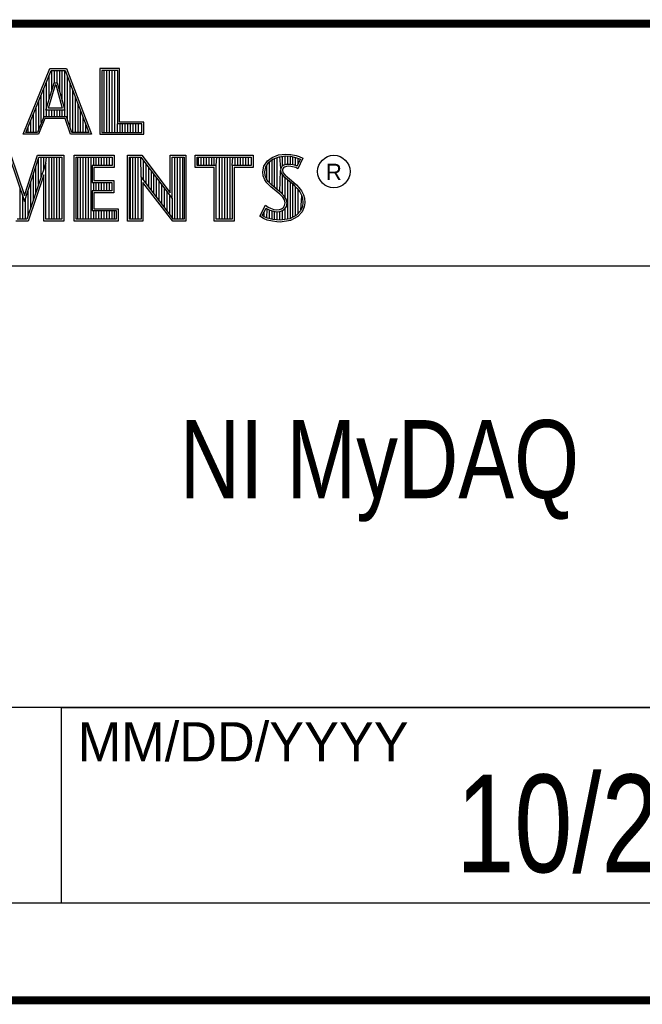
# Model space of a CAD drawing. Header units: inches. Extents: x 0 to 34, y 0 to 22.
# Tile 15 of 24: x 30 to 31.6, y 0.5 to 3. Entities that reach past the tile are written whole.
import ezdxf

# ---------------------------------------------------------------- set-up
doc = ezdxf.new("R2010")
doc.units = ezdxf.units.IN
doc.header["$LTSCALE"] = 1.87
doc.header["$MEASUREMENT"] = 0
doc.layers.get('0').update_dxf_attribs({"linetype": 'CONTINUOUS'})
doc.layers.add('NOTE', color=7, linetype='CONTINUOUS')
doc.styles.get("Standard").update_dxf_attribs({"font": 'txt', "width": 0.8})
doc.styles.add('TEXTSTYLE_2', font='txt')

msp = doc.modelspace()

# ---------------------------------------------------------------- linework, layer by layer
at = {"color": 2, "linetype": 'CONTINUOUS'}
for p, q in [((28.3793, 3.0003), (33.5093, 3.0003)), ((30.0324, 2.7167), (30.1013, 2.8851)), ((30.0397, 2.7216), (30.1045, 2.8802)), ((30.1013, 2.8851), (30.1438, 2.8851)), ((30.1045, 2.8802), (30.1404, 2.8802)), ((30.106, 2.8287), (30.106, 2.8802)), ((30.1127, 2.8486), (30.1127, 2.8802)), ((30.1194, 2.8486), (30.1194, 2.8802)), ((30.1261, 2.8259), (30.1261, 2.8802)), ((30.1328, 2.8013), (30.1328, 2.8802)), ((30.1395, 2.7618), (30.1395, 2.8802)), ((30.1404, 2.8802), (30.2006, 2.7216)), ((30.1438, 2.8851), (30.2077, 2.7167)), ((30.2795, 2.8851), (30.2287, 2.8851)), ((30.2287, 2.8851), (30.2287, 2.7167)), ((30.2747, 2.8802), (30.2336, 2.8802)), ((30.2336, 2.8802), (30.2336, 2.7216)), ((30.2402, 2.7216), (30.2402, 2.8802)), ((30.2469, 2.7216), (30.2469, 2.8802)), ((30.2536, 2.7216), (30.2536, 2.8802)), ((30.2603, 2.7216), (30.2603, 2.8802)), ((30.267, 2.7216), (30.267, 2.8802)), ((30.2747, 2.7432), (30.2747, 2.8802)), ((30.2795, 2.7481), (30.2795, 2.8851)), ((30.0905, 2.7787), (30.1121, 2.8486)), ((30.0925, 2.7618), (30.0925, 2.8509)), ((30.0992, 2.807), (30.0992, 2.8673)), ((30.1121, 2.8486), (30.1199, 2.8486)), ((30.1199, 2.8486), (30.1389, 2.7787)), ((30.1462, 2.7548), (30.1462, 2.8649)), ((30.0858, 2.7618), (30.0858, 2.8345)), ((30.0971, 2.7836), (30.1157, 2.8438)), ((30.1157, 2.8438), (30.1162, 2.8438)), ((30.1162, 2.8438), (30.1325, 2.7836)), ((30.1529, 2.7349), (30.1529, 2.8472)), ((30.1597, 2.7216), (30.1597, 2.8295)), ((30.0724, 2.73), (30.0724, 2.8016)), ((30.0791, 2.7467), (30.0791, 2.818)), ((30.1664, 2.7216), (30.1664, 2.8118)), ((30.0657, 2.7216), (30.0657, 2.7852)), ((30.1389, 2.7787), (30.0905, 2.7787)), ((30.1325, 2.7836), (30.0971, 2.7836)), ((30.0992, 2.7618), (30.0992, 2.7787)), ((30.106, 2.7618), (30.106, 2.7787)), ((30.1127, 2.7618), (30.1127, 2.7787)), ((30.1194, 2.7618), (30.1194, 2.7787)), ((30.1261, 2.7618), (30.1261, 2.7787)), ((30.1328, 2.7618), (30.1328, 2.7787)), ((30.1731, 2.7216), (30.1731, 2.7942)), ((30.1798, 2.7216), (30.1798, 2.7765)), ((30.0523, 2.7216), (30.0523, 2.7524)), ((30.059, 2.7216), (30.059, 2.7688)), ((30.0852, 2.7618), (30.069, 2.7216)), ((30.0885, 2.7569), (30.0723, 2.7167)), ((30.1439, 2.7618), (30.0852, 2.7618)), ((30.1404, 2.7569), (30.0885, 2.7569)), ((30.1539, 2.7167), (30.1404, 2.7569)), ((30.1574, 2.7216), (30.1439, 2.7618)), ((30.1865, 2.7216), (30.1865, 2.7588)), ((30.3412, 2.7481), (30.2795, 2.7481)), ((30.3412, 2.7167), (30.3412, 2.7481)), ((30.0456, 2.7216), (30.0456, 2.7359)), ((30.1932, 2.7216), (30.1932, 2.7411)), ((30.2737, 2.7216), (30.2737, 2.7432)), ((30.3363, 2.7432), (30.2747, 2.7432)), ((30.2805, 2.7216), (30.2805, 2.7432)), ((30.2872, 2.7216), (30.2872, 2.7432)), ((30.2939, 2.7216), (30.2939, 2.7432)), ((30.3006, 2.7216), (30.3006, 2.7432)), ((30.3073, 2.7216), (30.3073, 2.7432)), ((30.314, 2.7216), (30.314, 2.7432)), ((30.3207, 2.7216), (30.3207, 2.7432)), ((30.3274, 2.7216), (30.3274, 2.7432)), ((30.3363, 2.7216), (30.3363, 2.7432)), ((30.0723, 2.7167), (30.0324, 2.7167)), ((30.069, 2.7216), (30.0397, 2.7216)), ((30.2077, 2.7167), (30.1539, 2.7167)), ((30.2006, 2.7216), (30.1574, 2.7216)), ((30.2287, 2.7167), (30.3412, 2.7167)), ((30.2336, 2.7216), (30.3363, 2.7216)), ((29.9975, 2.6584), (30.0362, 2.5443)), ((30.001, 2.6632), (30.0361, 2.5598)), ((30.0361, 2.5598), (30.0693, 2.6632)), ((30.0362, 2.5443), (30.0729, 2.6584)), ((30.0693, 2.6632), (30.1367, 2.6632)), ((30.0721, 2.5879), (30.0721, 2.656)), ((30.0729, 2.6584), (30.1319, 2.6584)), ((30.0788, 2.6077), (30.0788, 2.6584)), ((30.0855, 2.6275), (30.0855, 2.6584)), ((30.0906, 2.6424), (30.0923, 2.6584)), ((30.099, 2.4996), (30.099, 2.6584)), ((30.1057, 2.4996), (30.1057, 2.6584)), ((30.1124, 2.4996), (30.1124, 2.6584)), ((30.1191, 2.4996), (30.1191, 2.6584)), ((30.1258, 2.4996), (30.1258, 2.6584)), ((30.1319, 2.6584), (30.1319, 2.4996)), ((30.1367, 2.6632), (30.1367, 2.4947)), ((30.1633, 2.6632), (30.2653, 2.6632)), ((30.1633, 2.4947), (30.1633, 2.6632)), ((30.1682, 2.6584), (30.2604, 2.6584)), ((30.1682, 2.4996), (30.1682, 2.6584)), ((30.1728, 2.4996), (30.1728, 2.6584)), ((30.1795, 2.4996), (30.1795, 2.6584)), ((30.1862, 2.4996), (30.1862, 2.6584)), ((30.1929, 2.4996), (30.1929, 2.6584)), ((30.1996, 2.4996), (30.1996, 2.6584)), ((30.2064, 2.4996), (30.2064, 2.6584)), ((30.2131, 2.6366), (30.2131, 2.6584)), ((30.2198, 2.6366), (30.2198, 2.6584)), ((30.2265, 2.6366), (30.2265, 2.6584)), ((30.2332, 2.6366), (30.2332, 2.6584)), ((30.2399, 2.6366), (30.2399, 2.6584)), ((30.2466, 2.6366), (30.2466, 2.6584)), ((30.2533, 2.6366), (30.2533, 2.6584)), ((30.2604, 2.6584), (30.2604, 2.6366)), ((30.2653, 2.6632), (30.2653, 2.6318)), ((30.2995, 2.6633), (30.3363, 2.6633)), ((30.2995, 2.4947), (30.2995, 2.6633)), ((30.3044, 2.6584), (30.3339, 2.6584)), ((30.3044, 2.4996), (30.3044, 2.6584)), ((30.307, 2.4996), (30.307, 2.6584)), ((30.3137, 2.4996), (30.3137, 2.6584)), ((30.3204, 2.4996), (30.3204, 2.6584)), ((30.3272, 2.4996), (30.3272, 2.6584)), ((30.3339, 2.6584), (30.4141, 2.5527)), ((30.3343, 2.608), (30.3339, 2.6584)), ((30.3363, 2.6633), (30.4092, 2.5672)), ((30.3406, 2.5998), (30.3406, 2.6496)), ((30.4092, 2.6633), (30.4493, 2.6633)), ((30.4092, 2.5672), (30.4092, 2.6633)), ((30.4141, 2.6584), (30.4444, 2.6584)), ((30.4141, 2.5527), (30.4141, 2.6584)), ((30.4211, 2.4996), (30.4211, 2.6584)), ((30.4278, 2.4996), (30.4278, 2.6584)), ((30.4345, 2.4996), (30.4345, 2.6584)), ((30.4413, 2.4996), (30.4413, 2.6584)), ((30.4444, 2.6584), (30.4444, 2.4996)), ((30.4493, 2.6633), (30.4493, 2.4947)), ((30.4728, 2.6631), (30.6211, 2.6631)), ((30.4728, 2.6317), (30.4728, 2.6631)), ((30.4776, 2.6583), (30.6162, 2.6583)), ((30.4776, 2.6366), (30.4776, 2.6583)), ((30.4815, 2.6366), (30.4815, 2.6583)), ((30.4882, 2.6366), (30.4882, 2.6583)), ((30.495, 2.6366), (30.495, 2.6583)), ((30.5017, 2.6366), (30.5017, 2.6583)), ((30.5084, 2.6366), (30.5084, 2.6583)), ((30.5151, 2.6366), (30.5151, 2.6583)), ((30.5218, 2.6366), (30.5218, 2.6583)), ((30.5263, 2.6366), (30.5285, 2.6583)), ((30.5352, 2.4996), (30.5352, 2.6583)), ((30.5419, 2.4996), (30.5419, 2.6583)), ((30.5486, 2.4996), (30.5486, 2.6583)), ((30.5554, 2.4996), (30.5554, 2.6583)), ((30.5621, 2.4996), (30.5621, 2.6583)), ((30.5676, 2.6366), (30.5688, 2.6583)), ((30.5755, 2.6366), (30.5755, 2.6583)), ((30.5822, 2.6366), (30.5822, 2.6583)), ((30.5889, 2.6366), (30.5889, 2.6583)), ((30.5956, 2.6366), (30.5956, 2.6583)), ((30.6023, 2.6366), (30.6023, 2.6583)), ((30.609, 2.6366), (30.609, 2.6583)), ((30.6162, 2.6583), (30.6162, 2.6366)), ((30.6211, 2.6631), (30.6211, 2.6317)), ((30.6487, 2.6355), (30.6577, 2.6488)), ((30.6577, 2.6488), (30.6695, 2.6575)), ((30.6612, 2.6454), (30.6719, 2.6532)), ((30.6627, 2.5927), (30.6627, 2.6465)), ((30.6695, 2.6575), (30.6863, 2.6642)), ((30.6695, 2.586), (30.6695, 2.6514)), ((30.6719, 2.6532), (30.6875, 2.6594)), ((30.6762, 2.5804), (30.6762, 2.6549)), ((30.6829, 2.5748), (30.6829, 2.6576)), ((30.6863, 2.6642), (30.7049, 2.6662)), ((30.6875, 2.6594), (30.705, 2.6613)), ((30.6917, 2.629), (30.6896, 2.6596)), ((30.6963, 2.635), (30.6963, 2.6604)), ((30.703, 2.6384), (30.703, 2.6611)), ((30.7049, 2.6662), (30.7173, 2.6653)), ((30.705, 2.6613), (30.7166, 2.6605)), ((30.7097, 2.6396), (30.7097, 2.661)), ((30.7164, 2.6396), (30.7164, 2.6605)), ((30.7166, 2.6605), (30.7296, 2.6577)), ((30.7173, 2.6653), (30.7309, 2.6624)), ((30.7231, 2.6385), (30.7231, 2.6591)), ((30.7296, 2.6577), (30.7375, 2.655)), ((30.7299, 2.6368), (30.7299, 2.6576)), ((30.7309, 2.6624), (30.7393, 2.6595)), ((30.742, 2.6529), (30.7333, 2.6355)), ((30.7486, 2.6552), (30.7353, 2.6286)), ((30.7366, 2.642), (30.7366, 2.6553)), ((30.7375, 2.655), (30.742, 2.6529)), ((30.7393, 2.6595), (30.7486, 2.6552)), ((30.0906, 2.6424), (30.0422, 2.4996)), ((30.0654, 2.568), (30.0654, 2.6351)), ((30.0906, 2.4996), (30.0906, 2.6424)), ((30.2604, 2.6366), (30.209, 2.6366)), ((30.209, 2.6366), (30.209, 2.5936)), ((30.2653, 2.6318), (30.2138, 2.6318)), ((30.2138, 2.6318), (30.2138, 2.5985)), ((30.3473, 2.5911), (30.3473, 2.6408)), ((30.354, 2.5824), (30.354, 2.6319)), ((30.3607, 2.5737), (30.3607, 2.6231)), ((30.5214, 2.6317), (30.4728, 2.6317)), ((30.5263, 2.6366), (30.4776, 2.6366)), ((30.5214, 2.4947), (30.5214, 2.6317)), ((30.5263, 2.4996), (30.5263, 2.6366)), ((30.6162, 2.6366), (30.5676, 2.6366)), ((30.5676, 2.6366), (30.5676, 2.4996)), ((30.6211, 2.6317), (30.5724, 2.6317)), ((30.5724, 2.6317), (30.5724, 2.4947)), ((30.6458, 2.621), (30.6487, 2.6355)), ((30.6469, 2.61), (30.6458, 2.621)), ((30.6507, 2.6208), (30.6533, 2.6336)), ((30.6517, 2.6112), (30.6507, 2.6208)), ((30.6533, 2.6336), (30.6612, 2.6454)), ((30.656, 2.5999), (30.656, 2.6377)), ((30.6896, 2.5692), (30.6912, 2.6242)), ((30.6917, 2.629), (30.6912, 2.6242)), ((30.6912, 2.6242), (30.6928, 2.6171)), ((30.6949, 2.634), (30.6917, 2.629)), ((30.6995, 2.6373), (30.6949, 2.634)), ((30.6965, 2.6274), (30.6962, 2.6245)), ((30.6962, 2.6245), (30.6973, 2.6193)), ((30.6985, 2.6306), (30.6965, 2.6274)), ((30.7017, 2.6329), (30.6985, 2.6306)), ((30.7056, 2.6392), (30.6995, 2.6373)), ((30.7066, 2.6344), (30.7017, 2.6329)), ((30.7117, 2.6398), (30.7056, 2.6392)), ((30.7118, 2.6349), (30.7066, 2.6344)), ((30.7179, 2.6395), (30.7117, 2.6398)), ((30.7173, 2.6346), (30.7118, 2.6349)), ((30.726, 2.6329), (30.7173, 2.6346)), ((30.7272, 2.6376), (30.7179, 2.6395)), ((30.7306, 2.6315), (30.726, 2.6329)), ((30.7327, 2.6359), (30.7272, 2.6376)), ((30.7353, 2.6286), (30.7306, 2.6315)), ((30.7333, 2.6355), (30.7327, 2.6359)), ((30.0857, 2.6128), (30.0457, 2.4947)), ((30.0587, 2.5482), (30.0587, 2.6142)), ((30.0857, 2.4947), (30.0857, 2.6128)), ((30.2138, 2.5985), (30.2644, 2.5985)), ((30.2644, 2.5985), (30.2644, 2.5669)), ((30.4177, 2.4996), (30.3343, 2.608)), ((30.3343, 2.608), (30.3343, 2.4996)), ((30.3674, 2.5649), (30.3674, 2.6142)), ((30.3741, 2.5562), (30.3741, 2.6054)), ((30.3809, 2.5475), (30.3809, 2.5966)), ((30.6507, 2.6002), (30.6469, 2.61)), ((30.6559, 2.5927), (30.6507, 2.6002)), ((30.6551, 2.6025), (30.6517, 2.6112)), ((30.6597, 2.5958), (30.6551, 2.6025)), ((30.6637, 2.5918), (30.6597, 2.5958)), ((30.6928, 2.6171), (30.6999, 2.6083)), ((30.6963, 2.563), (30.6963, 2.6128)), ((30.6973, 2.6193), (30.7034, 2.6118)), ((30.6999, 2.6083), (30.7224, 2.5896)), ((30.703, 2.5548), (30.703, 2.6058)), ((30.7034, 2.6118), (30.7257, 2.5932)), ((30.7097, 2.4997), (30.7097, 2.6002)), ((30.0251, 2.4996), (30.0251, 2.5769)), ((30.0453, 2.5086), (30.0453, 2.5724)), ((30.052, 2.5284), (30.052, 2.5933)), ((30.209, 2.5936), (30.2595, 2.5936)), ((30.2595, 2.5718), (30.209, 2.5718)), ((30.209, 2.5718), (30.209, 2.5214)), ((30.2131, 2.5718), (30.2131, 2.5936)), ((30.2198, 2.5718), (30.2198, 2.5936)), ((30.2265, 2.5718), (30.2265, 2.5936)), ((30.2332, 2.5718), (30.2332, 2.5936)), ((30.2399, 2.5718), (30.2399, 2.5936)), ((30.2466, 2.5718), (30.2466, 2.5936)), ((30.2533, 2.5718), (30.2533, 2.5936)), ((30.2595, 2.5936), (30.2595, 2.5718)), ((30.4153, 2.4947), (30.3392, 2.5937)), ((30.3392, 2.5937), (30.3392, 2.4947)), ((30.3876, 2.5388), (30.3876, 2.5877)), ((30.3943, 2.5301), (30.3943, 2.5789)), ((30.6661, 2.5825), (30.6559, 2.5927)), ((30.6694, 2.5861), (30.6637, 2.5918)), ((30.6892, 2.5631), (30.6661, 2.5825)), ((30.6925, 2.5667), (30.6694, 2.5861)), ((30.7164, 2.5006), (30.7164, 2.5946)), ((30.7224, 2.5896), (30.7283, 2.5837)), ((30.7231, 2.5049), (30.7231, 2.5889)), ((30.7257, 2.5932), (30.7318, 2.5872)), ((30.7283, 2.5837), (30.7342, 2.5776)), ((30.7299, 2.5074), (30.7299, 2.5821)), ((30.7318, 2.5872), (30.7379, 2.5808)), ((30.7342, 2.5776), (30.7407, 2.5692)), ((30.7366, 2.5148), (30.7366, 2.5745)), ((30.7379, 2.5808), (30.7448, 2.5718)), ((30.7448, 2.5718), (30.7501, 2.5614)), ((30.0318, 2.4996), (30.0318, 2.5572)), ((30.0386, 2.4996), (30.0386, 2.5515)), ((30.2644, 2.5669), (30.2138, 2.5669)), ((30.2138, 2.5669), (30.2138, 2.5263)), ((30.401, 2.5213), (30.401, 2.57)), ((30.4077, 2.5126), (30.4077, 2.5612)), ((30.4144, 2.5039), (30.4144, 2.5523)), ((30.6968, 2.5556), (30.6892, 2.5631)), ((30.7006, 2.5587), (30.6925, 2.5667)), ((30.7011, 2.5487), (30.6968, 2.5556)), ((30.7056, 2.5506), (30.7006, 2.5587)), ((30.7031, 2.5414), (30.7011, 2.5487)), ((30.7081, 2.5416), (30.7056, 2.5506)), ((30.7407, 2.5692), (30.7455, 2.5596)), ((30.7433, 2.5222), (30.7455, 2.5596)), ((30.7455, 2.5596), (30.7478, 2.5521)), ((30.7478, 2.5521), (30.7486, 2.5419)), ((30.7501, 2.5614), (30.7527, 2.553)), ((30.7527, 2.553), (30.7535, 2.5417)), ((30.209, 2.5214), (30.271, 2.5214)), ((30.2131, 2.4996), (30.2131, 2.5214)), ((30.2138, 2.5263), (30.2759, 2.5263)), ((30.2198, 2.4996), (30.2198, 2.5214)), ((30.2265, 2.4996), (30.2265, 2.5214)), ((30.2332, 2.4996), (30.2332, 2.5214)), ((30.2399, 2.4996), (30.2399, 2.5214)), ((30.2466, 2.4996), (30.2466, 2.5214)), ((30.2533, 2.4996), (30.2533, 2.5214)), ((30.26, 2.4996), (30.26, 2.5214)), ((30.2668, 2.4996), (30.2668, 2.5214)), ((30.271, 2.5214), (30.271, 2.4996)), ((30.2759, 2.5263), (30.2759, 2.4947)), ((30.638, 2.5073), (30.653, 2.535)), ((30.6444, 2.5088), (30.6547, 2.5278)), ((30.653, 2.535), (30.6594, 2.5304)), ((30.6547, 2.5278), (30.6569, 2.5262)), ((30.656, 2.5023), (30.6569, 2.5262)), ((30.6569, 2.5262), (30.6639, 2.5227)), ((30.6594, 2.5304), (30.6658, 2.5272)), ((30.6627, 2.5008), (30.6627, 2.5231)), ((30.6639, 2.5227), (30.6731, 2.5196)), ((30.6658, 2.5272), (30.6742, 2.5243)), ((30.6695, 2.4993), (30.6695, 2.5208)), ((30.6742, 2.5243), (30.6817, 2.5235)), ((30.6817, 2.5235), (30.6887, 2.524)), ((30.6887, 2.524), (30.6939, 2.5261)), ((30.6898, 2.5192), (30.6962, 2.5217)), ((30.6939, 2.5261), (30.6988, 2.5295)), ((30.6962, 2.5217), (30.7024, 2.5261)), ((30.6963, 2.4979), (30.6963, 2.5218)), ((30.6988, 2.5295), (30.7017, 2.5342)), ((30.7017, 2.5342), (30.7031, 2.5414)), ((30.7024, 2.5261), (30.7063, 2.5323)), ((30.703, 2.4988), (30.703, 2.5266)), ((30.7063, 2.5323), (30.7081, 2.5416)), ((30.7421, 2.521), (30.7322, 2.51)), ((30.7471, 2.5321), (30.7421, 2.521)), ((30.7518, 2.5307), (30.7463, 2.5183)), ((30.7486, 2.5419), (30.7471, 2.5321)), ((30.7535, 2.5417), (30.7518, 2.5307)), ((30.0422, 2.4996), (30.0169, 2.4996)), ((30.1319, 2.4996), (30.0906, 2.4996)), ((30.271, 2.4996), (30.1682, 2.4996)), ((30.3343, 2.4996), (30.3044, 2.4996)), ((30.4444, 2.4996), (30.4177, 2.4996)), ((30.5676, 2.4996), (30.5263, 2.4996)), ((30.6475, 2.5009), (30.638, 2.5073)), ((30.6498, 2.5052), (30.6444, 2.5088)), ((30.6568, 2.4971), (30.6475, 2.5009)), ((30.6493, 2.5054), (30.6493, 2.518)), ((30.6582, 2.5018), (30.6498, 2.5052)), ((30.6704, 2.4942), (30.6568, 2.4971)), ((30.6713, 2.499), (30.6582, 2.5018)), ((30.6824, 2.4974), (30.6713, 2.499)), ((30.6731, 2.5196), (30.6816, 2.5186)), ((30.6762, 2.4983), (30.6762, 2.5192)), ((30.6816, 2.5186), (30.6898, 2.5192)), ((30.6902, 2.4971), (30.6824, 2.4974)), ((30.6829, 2.4973), (30.6829, 2.5184)), ((30.6896, 2.497), (30.6896, 2.5192)), ((30.7152, 2.5004), (30.6902, 2.4971)), ((30.7167, 2.4957), (30.6904, 2.4922)), ((30.7322, 2.51), (30.7152, 2.5004)), ((30.7353, 2.5061), (30.7167, 2.4957)), ((30.7463, 2.5183), (30.7353, 2.5061)), ((30.0457, 2.4947), (30.0135, 2.4947)), ((30.1367, 2.4947), (30.0857, 2.4947)), ((30.2759, 2.4947), (30.1633, 2.4947)), ((30.3392, 2.4947), (30.2995, 2.4947)), ((30.4493, 2.4947), (30.4153, 2.4947)), ((30.5724, 2.4947), (30.5214, 2.4947)), ((30.682, 2.4925), (30.6704, 2.4942)), ((30.6904, 2.4922), (30.682, 2.4925)), ((28.7231, 2.38), (33.5, 2.38)), ((28.3793, 1.2503), (33.5093, 1.2503)), ((30.13, 1.2499), (33.49, 1.2499)), ((30.13, 1.2499), (30.13, 0.7499)), ((28.38, 0.75), (33.5, 0.75)), ((30.13, 0.7499), (33.49, 0.7499))]:
    msp.add_line(p, q, dxfattribs=at)
at = {"color": 7, "linetype": 'CONTINUOUS', "const_width": 0.02}
for points in [[(25.58, 3), (33.5, 3)], [(0.5, 0.5), (33.5, 0.5)]]:
    msp.add_lwpolyline(points, dxfattribs=at)
at = {"color": 2, "linetype": 'CONTINUOUS'}
msp.add_circle((30.8277, 2.6214), 0.0416, dxfattribs=at)

# ---------------------------------------------------------------- texts
at = {"color": 2, "linetype": 'CONTINUOUS', "attachment_point": 1, "line_spacing_factor": 0.9, "style": 'TEXTSTYLE_2'}
for s, insert, char_height, width in [('R', (30.8076, 2.6413), 0.042, 0.041979), ('MM/DD/YYYY', (30.1721, 1.2121), 0.1, 1)]:
    msp.add_mtext(s, dxfattribs=dict(at, insert=insert, char_height=char_height, width=width))
at = {"layer": 'NOTE', "color": 7, "linetype": 'CONTINUOUS', "attachment_point": 2, "line_spacing_factor": 0.9}
for s, insert, char_height, width in [('NI MyDAQ\\P ', (30.9443, 1.9853), 0.2, 1.28), ('10/28/2011', (31.81, 1.078), 0.25, 2)]:
    msp.add_mtext(s, dxfattribs=dict(at, insert=insert, char_height=char_height, width=width))

doc.saveas('drawing.dxf')
